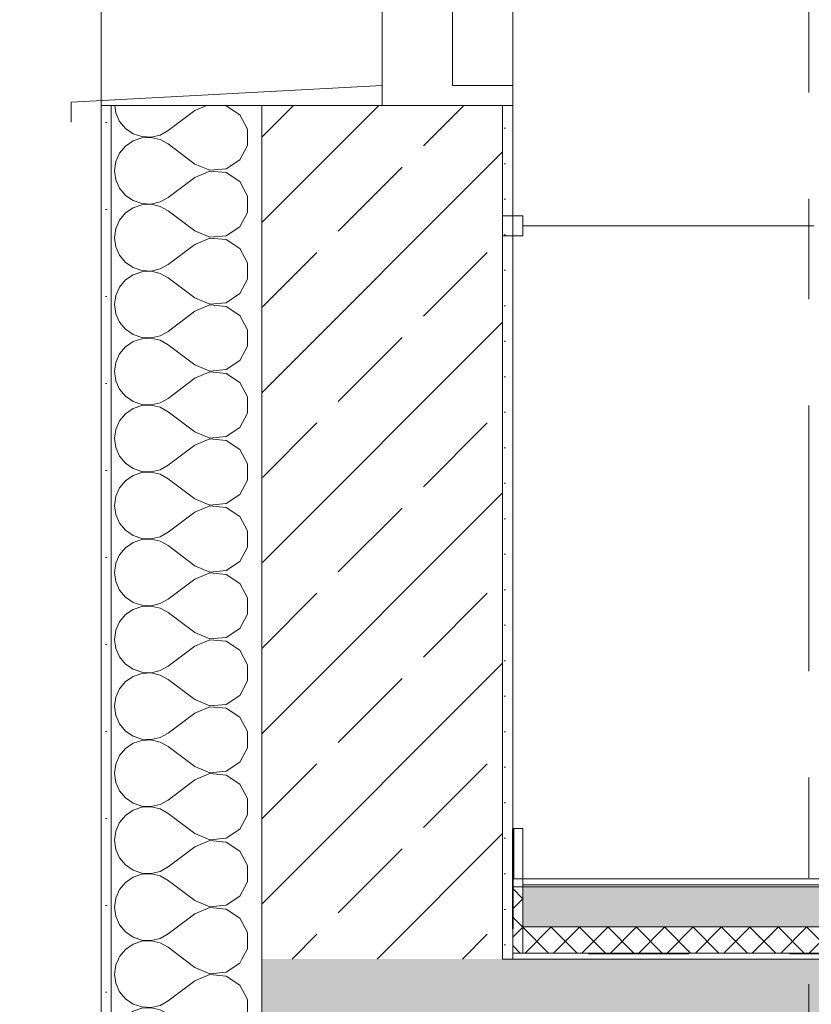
# Model space of a CAD drawing. Header units: metres. Extents: x -17.8 to 3.6, y -5.9 to 16.3.
# Tile 21 of 77: x -13.936 to -13.147, y 6.57 to 7.55. Entities that reach past the tile are written whole.
import ezdxf

# ---------------------------------------------------------------- set-up
doc = ezdxf.new("R2010")
doc.units = ezdxf.units.M
doc.header["$MEASUREMENT"] = 0
for name, pattern in [('Strichlinie doppelt', [0.546806, 0.264583, -0.105833, 0.070556, -0.105833]), ('Strichlinie eng', [0.115, 0.075, -0.04]), ('Wipeout_Contour', [1, 0, -1])]:
    doc.linetypes.add(name, pattern=pattern)
for name, color, linetype in [('152 - Bemaßung_ Beschriftung.Ausbau', 7, 'Continuous'), ('301 - Elemente.Linie', 7, 'Continuous'), ('451 - Universal.Achsen Raster', 7, 'Continuous'), ('603 - Struktur.Bodenplatte_ Decke Roh', 7, 'Continuous'), ('604 - Struktur.Wand Aussen', 7, 'Continuous'), ('605 - Struktur.Wand Innen', 7, 'Continuous'), ('650 - Abdeckung.Fußboden Aufbau', 7, 'Continuous')]:
    doc.layers.add(name, color=color, linetype=linetype)
doc.styles.add('ERSTELLTER_STIL_1', font='txt')
doc.dimstyles.new('ERSTELLTER_STIL__1', dxfattribs={"dimtxt": 0.1, "dimasz": 0.0532, "dimexe": 0.18, "dimexo": 0.0625, "dimgap": 0, "dimtad": 1, "dimzin": 0, "dimdsep": 46, "dimtxsty": 'ERSTELLTER_STIL_1', "dimblk": 'ARROWHEAD_2', "dimblk1": 'ARROWHEAD_2', "dimblk2": 'ARROWHEAD_2', "dimcen": 0.09, "dimse1": 1, "dimse2": 1, "dimclrd": 7, "dimclre": 7, "dimclrt": 7, "dimazin": 0, "dimtfac": 1, "dimtdec": 4, "dimtmove": 0, "dimatfit": 3, "dimfxl": 1, "dimtolj": 1, "dimtzin": 0, "dimarcsym": 0})
pattern_1 = [(45, (0, 0), (-0.014142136, 0.014142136), []), (135, (0, 0), (0.014142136, 0.014142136), [])]
pattern_2 = [(0, (0, 0), (0, 0.08660254), [0, -0.05]), (0, (0.025, 0.0433), (0, 0.08660254), [0, -0.05])]
pattern_3 = [(45, (0, 0), (-0.0848528, 0.0848528), []), (45, (-0.04243, 0.04243), (-0.0848528, 0.0848528), [0.09, -0.03])]

# ---------------------------------------------------------------- blocks, each defined once
blk = doc.blocks.new('*X6')
at = {"layer": '604 - Struktur.Wand Aussen', "color": 7, "linetype": 'Continuous', "lineweight": 5}
for p, q in [((-13.8404, 6.60911), (-13.84167, 6.6)), ((-13.8378, 6.615), (-13.8404, 6.60911)), ((-13.76167, 6.60667), (-13.77278, 6.615)), ((-13.73053, 6.60192), (-13.71701, 6.6109)), ((-13.71701, 6.6109), (-13.71481, 6.615)), ((-13.84167, 6.6), (-13.8404, 6.59089)), ((-13.76167, 6.60667), (-13.7467, 6.60038)), ((-13.7467, 6.59962), (-13.76167, 6.59333)), ((-13.7467, 6.60038), (-13.73053, 6.60192)), ((-13.73053, 6.59808), (-13.7467, 6.59962)), ((-13.8404, 6.59089), (-13.83669, 6.58248)), ((-13.76167, 6.59333), (-13.78833, 6.57333)), ((-13.71701, 6.5891), (-13.73053, 6.59808)), ((-13.70934, 6.57479), (-13.71701, 6.5891)), ((-13.83669, 6.58248), (-13.83082, 6.57539)), ((-13.83082, 6.57539), (-13.82324, 6.57019)), ((-13.82324, 6.57019), (-13.81453, 6.56725)), ((-13.79638, 6.56888), (-13.78833, 6.57333)), ((-13.70934, 6.55855), (-13.70934, 6.57479)), ((-13.82324, 6.56315), (-13.83082, 6.55794)), ((-13.81453, 6.56609), (-13.82324, 6.56315)), ((-13.81453, 6.56725), (-13.80534, 6.5668)), ((-13.80534, 6.56653), (-13.81453, 6.56609)), ((-13.80534, 6.5668), (-13.79638, 6.56888)), ((-13.79638, 6.56445), (-13.80534, 6.56653)), ((-13.78833, 6.56), (-13.79638, 6.56445)), ((-13.76167, 6.54), (-13.78833, 6.56)), ((-13.83669, 6.55086), (-13.8404, 6.54244)), ((-13.83082, 6.55794), (-13.83669, 6.55086)), ((-13.71701, 6.54424), (-13.70934, 6.55855)), ((-13.8404, 6.54244), (-13.84167, 6.53333)), ((-13.76167, 6.54), (-13.7467, 6.53371)), ((-13.73053, 6.53525), (-13.71701, 6.54424)), ((-13.84167, 6.53333), (-13.8404, 6.52422)), ((-13.7467, 6.53295), (-13.76167, 6.52667)), ((-13.7467, 6.53371), (-13.73053, 6.53525)), ((-13.73053, 6.53142), (-13.7467, 6.53295)), ((-13.71701, 6.52243), (-13.73053, 6.53142)), ((-13.8404, 6.52422), (-13.83669, 6.51581)), ((-13.76167, 6.52667), (-13.78833, 6.50667)), ((-13.70934, 6.50812), (-13.71701, 6.52243)), ((-13.83669, 6.51581), (-13.83082, 6.50873)), ((-13.83082, 6.50873), (-13.82324, 6.50352)), ((-13.82324, 6.50352), (-13.81453, 6.50058)), ((-13.81453, 6.50058), (-13.80534, 6.50013)), ((-13.80534, 6.50013), (-13.79638, 6.50222)), ((-13.79638, 6.50222), (-13.78833, 6.50667)), ((-13.70934, 6.49188), (-13.70934, 6.50812)), ((-13.83082, 6.49127), (-13.83669, 6.48419)), ((-13.82324, 6.49648), (-13.83082, 6.49127)), ((-13.81453, 6.49942), (-13.82324, 6.49648)), ((-13.80534, 6.49987), (-13.81453, 6.49942)), ((-13.79638, 6.49778), (-13.80534, 6.49987)), ((-13.78833, 6.49333), (-13.79638, 6.49778)), ((-13.76167, 6.47333), (-13.78833, 6.49333)), ((-13.71701, 6.47757), (-13.70934, 6.49188)), ((-13.83669, 6.48419), (-13.8404, 6.47578)), ((-13.8404, 6.47578), (-13.84167, 6.46667)), ((-13.76167, 6.47333), (-13.7467, 6.46705)), ((-13.73053, 6.46858), (-13.71701, 6.47757)), ((-13.84167, 6.46667), (-13.8404, 6.45756)), ((-13.7467, 6.46629), (-13.76167, 6.46)), ((-13.7467, 6.46705), (-13.73053, 6.46858)), ((-13.73053, 6.46475), (-13.7467, 6.46629)), ((-13.71701, 6.45576), (-13.73053, 6.46475)), ((-13.8404, 6.45756), (-13.83669, 6.44914)), ((-13.76167, 6.46), (-13.78833, 6.44)), ((-13.70934, 6.44145), (-13.71701, 6.45576)), ((-13.83669, 6.44914), (-13.83082, 6.44206)), ((-13.83082, 6.44206), (-13.82324, 6.43685)), ((-13.82324, 6.43685), (-13.81453, 6.43391)), ((-13.81453, 6.43275), (-13.82324, 6.42981)), ((-13.81453, 6.43391), (-13.80534, 6.43347)), ((-13.80534, 6.4332), (-13.81453, 6.43275)), ((-13.80534, 6.43347), (-13.79638, 6.43555)), ((-13.79638, 6.43112), (-13.80534, 6.4332)), ((-13.79638, 6.43555), (-13.78833, 6.44)), ((-13.70934, 6.42521), (-13.70934, 6.44145)), ((-13.83082, 6.42461), (-13.83669, 6.41752)), ((-13.82324, 6.42981), (-13.83082, 6.42461)), ((-13.78833, 6.42667), (-13.79638, 6.43112)), ((-13.76167, 6.40667), (-13.78833, 6.42667)), ((-13.71701, 6.4109), (-13.70934, 6.42521)), ((-13.83669, 6.41752), (-13.8404, 6.40911)), ((-13.8404, 6.40911), (-13.84167, 6.4)), ((-13.76167, 6.40667), (-13.7467, 6.40038)), ((-13.73053, 6.40192), (-13.71701, 6.4109)), ((-13.84167, 6.4), (-13.8404, 6.39089)), ((-13.76167, 6.39333), (-13.78833, 6.37333)), ((-13.7467, 6.39962), (-13.76167, 6.39333)), ((-13.7467, 6.40038), (-13.73053, 6.40192)), ((-13.73053, 6.39808), (-13.7467, 6.39962)), ((-13.71701, 6.3891), (-13.73053, 6.39808)), ((-13.8404, 6.39089), (-13.83669, 6.38248)), ((-13.70934, 6.37479), (-13.71701, 6.3891)), ((-13.83669, 6.38248), (-13.83082, 6.37539)), ((-13.83082, 6.37539), (-13.82324, 6.37019)), ((-13.79638, 6.36888), (-13.78833, 6.37333)), ((-13.70934, 6.35855), (-13.70934, 6.37479)), ((-13.82324, 6.37019), (-13.81453, 6.36725)), ((-13.81453, 6.36609), (-13.82324, 6.36315)), ((-13.81453, 6.36725), (-13.80534, 6.3668)), ((-13.80534, 6.36653), (-13.81453, 6.36609)), ((-13.80534, 6.3668), (-13.79638, 6.36888)), ((-13.79638, 6.36445), (-13.80534, 6.36653)), ((-13.78833, 6.36), (-13.79638, 6.36445)), ((-13.83082, 6.35794), (-13.83669, 6.35086)), ((-13.82324, 6.36315), (-13.83082, 6.35794)), ((-13.76167, 6.34), (-13.78833, 6.36)), ((-13.71701, 6.34424), (-13.70934, 6.35855)), ((-13.83669, 6.35086), (-13.8404, 6.34244)), ((-13.73053, 6.33525), (-13.71701, 6.34424)), ((-13.8404, 6.34244), (-13.84167, 6.33333)), ((-13.76167, 6.34), (-13.7467, 6.33371)), ((-13.7467, 6.33371), (-13.73053, 6.33525)), ((-13.84167, 6.33333), (-13.8404, 6.32422)), ((-13.8404, 6.32422), (-13.83669, 6.31581)), ((-13.76167, 6.32667), (-13.78833, 6.30667)), ((-13.7467, 6.33295), (-13.76167, 6.32667)), ((-13.73053, 6.33142), (-13.7467, 6.33295)), ((-13.71701, 6.32243), (-13.73053, 6.33142)), ((-13.83669, 6.31581), (-13.83082, 6.30873)), ((-13.70934, 6.30812), (-13.71701, 6.32243)), ((-13.83082, 6.30873), (-13.82324, 6.30352)), ((-13.79638, 6.30222), (-13.78833, 6.30667)), ((-13.70934, 6.29188), (-13.70934, 6.30812)), ((-13.82324, 6.29648), (-13.83082, 6.29127)), ((-13.82324, 6.30352), (-13.81453, 6.30058)), ((-13.81453, 6.29942), (-13.82324, 6.29648)), ((-13.81453, 6.30058), (-13.80534, 6.30013)), ((-13.80534, 6.29987), (-13.81453, 6.29942)), ((-13.80534, 6.30013), (-13.79638, 6.30222)), ((-13.79638, 6.29778), (-13.80534, 6.29987)), ((-13.78833, 6.29333), (-13.79638, 6.29778)), ((-13.83082, 6.29127), (-13.83669, 6.28419)), ((-13.76167, 6.27333), (-13.78833, 6.29333)), ((-13.71701, 6.27757), (-13.70934, 6.29188)), ((-13.8404, 6.27578), (-13.84167, 6.26667)), ((-13.83669, 6.28419), (-13.8404, 6.27578)), ((-13.73053, 6.26858), (-13.71701, 6.27757)), ((-13.84167, 6.26667), (-13.8404, 6.25756)), ((-13.76167, 6.27333), (-13.7467, 6.26705)), ((-13.7467, 6.26629), (-13.76167, 6.26)), ((-13.7467, 6.26705), (-13.73053, 6.26858)), ((-13.73053, 6.26475), (-13.7467, 6.26629)), ((-13.8404, 6.25756), (-13.83669, 6.24914)), ((-13.76167, 6.26), (-13.78833, 6.24)), ((-13.71701, 6.25576), (-13.73053, 6.26475)), ((-13.70934, 6.24145), (-13.71701, 6.25576)), ((-13.83669, 6.24914), (-13.83082, 6.24206)), ((-13.83082, 6.24206), (-13.82324, 6.23685)), ((-13.82324, 6.23685), (-13.81453, 6.23391)), ((-13.79638, 6.23555), (-13.78833, 6.24)), ((-13.70934, 6.22521), (-13.70934, 6.24145)), ((-13.82324, 6.22981), (-13.83082, 6.22461)), ((-13.81453, 6.23275), (-13.82324, 6.22981)), ((-13.81453, 6.23391), (-13.80534, 6.23347)), ((-13.80534, 6.2332), (-13.81453, 6.23275)), ((-13.80534, 6.23347), (-13.79638, 6.23555)), ((-13.79638, 6.23112), (-13.80534, 6.2332)), ((-13.78833, 6.22667), (-13.79638, 6.23112)), ((-13.76167, 6.20667), (-13.78833, 6.22667)), ((-13.83669, 6.21752), (-13.8404, 6.20911)), ((-13.83082, 6.22461), (-13.83669, 6.21752)), ((-13.71701, 6.2109), (-13.70934, 6.22521)), ((-13.8404, 6.20911), (-13.84167, 6.2)), ((-13.76167, 6.20667), (-13.7467, 6.20038)), ((-13.73053, 6.20192), (-13.71701, 6.2109)), ((-13.84167, 6.2), (-13.8404, 6.19089)), ((-13.7467, 6.19962), (-13.76167, 6.19333)), ((-13.7467, 6.20038), (-13.73053, 6.20192)), ((-13.73053, 6.19808), (-13.7467, 6.19962)), ((-13.71701, 6.1891), (-13.73053, 6.19808)), ((-13.8404, 6.19089), (-13.83669, 6.18248)), ((-13.76167, 6.19333), (-13.78833, 6.17333)), ((-13.70934, 6.17479), (-13.71701, 6.1891)), ((-13.83669, 6.18248), (-13.83082, 6.17539)), ((-13.83082, 6.17539), (-13.82324, 6.17019)), ((-13.82324, 6.17019), (-13.81453, 6.16725)), ((-13.81453, 6.16725), (-13.80534, 6.1668)), ((-13.80534, 6.1668), (-13.79638, 6.16888)), ((-13.79638, 6.16888), (-13.78833, 6.17333)), ((-13.70934, 6.15855), (-13.70934, 6.17479)), ((-13.83082, 6.15794), (-13.83669, 6.15086)), ((-13.82324, 6.16315), (-13.83082, 6.15794)), ((-13.81453, 6.16609), (-13.82324, 6.16315)), ((-13.80534, 6.16653), (-13.81453, 6.16609)), ((-13.79638, 6.16445), (-13.80534, 6.16653)), ((-13.78833, 6.16), (-13.79638, 6.16445)), ((-13.76167, 6.14), (-13.78833, 6.16)), ((-13.71701, 6.14424), (-13.70934, 6.15855)), ((-13.83669, 6.15086), (-13.8404, 6.14244)), ((-13.8404, 6.14244), (-13.84167, 6.13333)), ((-13.76167, 6.14), (-13.7467, 6.13371)), ((-13.73053, 6.13525), (-13.71701, 6.14424)), ((-13.84167, 6.13333), (-13.8404, 6.12422)), ((-13.7467, 6.13295), (-13.76167, 6.12667)), ((-13.7467, 6.13371), (-13.73053, 6.13525)), ((-13.73053, 6.13142), (-13.7467, 6.13295)), ((-13.71701, 6.12243), (-13.73053, 6.13142)), ((-13.8404, 6.12422), (-13.83669, 6.11581)), ((-13.76167, 6.12667), (-13.78833, 6.10667)), ((-13.70934, 6.10812), (-13.71701, 6.12243)), ((-13.83669, 6.11581), (-13.83082, 6.10873)), ((-13.83082, 6.10873), (-13.82324, 6.10352)), ((-13.82324, 6.10352), (-13.81453, 6.10058)), ((-13.81453, 6.09942), (-13.82324, 6.09648)), ((-13.81453, 6.10058), (-13.80534, 6.10013)), ((-13.80534, 6.09987), (-13.81453, 6.09942)), ((-13.80534, 6.10013), (-13.79638, 6.10222)), ((-13.79638, 6.09778), (-13.80534, 6.09987)), ((-13.79638, 6.10222), (-13.78833, 6.10667)), ((-13.70934, 6.09188), (-13.70934, 6.10812)), ((-13.83082, 6.09127), (-13.83669, 6.08419)), ((-13.82324, 6.09648), (-13.83082, 6.09127)), ((-13.78833, 6.09333), (-13.79638, 6.09778)), ((-13.76167, 6.07333), (-13.78833, 6.09333)), ((-13.71701, 6.07757), (-13.70934, 6.09188)), ((-13.83669, 6.08419), (-13.8404, 6.07578)), ((-13.8404, 6.07578), (-13.84167, 6.06667)), ((-13.76167, 6.07333), (-13.7467, 6.06705)), ((-13.73053, 6.06858), (-13.71701, 6.07757)), ((-13.84167, 6.06667), (-13.8404, 6.05756)), ((-13.76167, 6.06), (-13.78167, 6.045)), ((-13.7467, 6.06629), (-13.76167, 6.06)), ((-13.7467, 6.06705), (-13.73053, 6.06858)), ((-13.73053, 6.06475), (-13.7467, 6.06629)), ((-13.71701, 6.05576), (-13.73053, 6.06475)), ((-13.8404, 6.05756), (-13.83669, 6.04914)), ((-13.71124, 6.045), (-13.71701, 6.05576)), ((-13.83669, 6.04914), (-13.83326, 6.045))]:
    blk.add_line(p, q, dxfattribs=at)
blk = doc.blocks.new('*X9')
at = {"layer": '604 - Struktur.Wand Aussen', "color": 7, "linetype": 'Continuous', "lineweight": 5}
for p, q in [((-13.84143, 7.465), (-13.8404, 7.45756)), ((-13.74976, 7.465), (-13.76167, 7.46)), ((-13.73053, 7.46475), (-13.73315, 7.465)), ((-13.71701, 7.45576), (-13.73053, 7.46475)), ((-13.8404, 7.45756), (-13.83669, 7.44914)), ((-13.76167, 7.46), (-13.78833, 7.44)), ((-13.70934, 7.44145), (-13.71701, 7.45576)), ((-13.83669, 7.44914), (-13.83082, 7.44206)), ((-13.83082, 7.44206), (-13.82324, 7.43685)), ((-13.82324, 7.43685), (-13.81453, 7.43391)), ((-13.81453, 7.43275), (-13.82324, 7.42981)), ((-13.81453, 7.43391), (-13.80534, 7.43347)), ((-13.80534, 7.4332), (-13.81453, 7.43275)), ((-13.80534, 7.43347), (-13.79638, 7.43555)), ((-13.79638, 7.43112), (-13.80534, 7.4332)), ((-13.79638, 7.43555), (-13.78833, 7.44)), ((-13.70934, 7.42521), (-13.70934, 7.44145)), ((-13.83082, 7.42461), (-13.83669, 7.41752)), ((-13.82324, 7.42981), (-13.83082, 7.42461)), ((-13.78833, 7.42667), (-13.79638, 7.43112)), ((-13.76167, 7.40667), (-13.78833, 7.42667)), ((-13.71701, 7.4109), (-13.70934, 7.42521)), ((-13.83669, 7.41752), (-13.8404, 7.40911)), ((-13.8404, 7.40911), (-13.84167, 7.4)), ((-13.76167, 7.40667), (-13.7467, 7.40038)), ((-13.73053, 7.40192), (-13.71701, 7.4109)), ((-13.84167, 7.4), (-13.8404, 7.39089)), ((-13.76167, 7.39333), (-13.78833, 7.37333)), ((-13.7467, 7.39962), (-13.76167, 7.39333)), ((-13.7467, 7.40038), (-13.73053, 7.40192)), ((-13.73053, 7.39808), (-13.7467, 7.39962)), ((-13.71701, 7.3891), (-13.73053, 7.39808)), ((-13.8404, 7.39089), (-13.83669, 7.38248)), ((-13.70934, 7.37479), (-13.71701, 7.3891)), ((-13.83669, 7.38248), (-13.83082, 7.37539)), ((-13.83082, 7.37539), (-13.82324, 7.37019)), ((-13.79638, 7.36888), (-13.78833, 7.37333)), ((-13.70934, 7.35855), (-13.70934, 7.37479)), ((-13.82324, 7.37019), (-13.81453, 7.36725)), ((-13.81453, 7.36609), (-13.82324, 7.36315)), ((-13.81453, 7.36725), (-13.80534, 7.3668)), ((-13.80534, 7.36653), (-13.81453, 7.36609)), ((-13.80534, 7.3668), (-13.79638, 7.36888)), ((-13.79638, 7.36445), (-13.80534, 7.36653)), ((-13.78833, 7.36), (-13.79638, 7.36445)), ((-13.83082, 7.35794), (-13.83669, 7.35086)), ((-13.82324, 7.36315), (-13.83082, 7.35794)), ((-13.76167, 7.34), (-13.78833, 7.36)), ((-13.71701, 7.34424), (-13.70934, 7.35855)), ((-13.83669, 7.35086), (-13.8404, 7.34244)), ((-13.73053, 7.33525), (-13.71701, 7.34424)), ((-13.8404, 7.34244), (-13.84167, 7.33333)), ((-13.76167, 7.34), (-13.7467, 7.33371)), ((-13.7467, 7.33371), (-13.73053, 7.33525)), ((-13.84167, 7.33333), (-13.8404, 7.32422)), ((-13.8404, 7.32422), (-13.83669, 7.31581)), ((-13.76167, 7.32667), (-13.78833, 7.30667)), ((-13.7467, 7.33295), (-13.76167, 7.32667)), ((-13.73053, 7.33142), (-13.7467, 7.33295)), ((-13.71701, 7.32243), (-13.73053, 7.33142)), ((-13.83669, 7.31581), (-13.83082, 7.30873)), ((-13.70934, 7.30812), (-13.71701, 7.32243)), ((-13.83082, 7.30873), (-13.82324, 7.30352)), ((-13.79638, 7.30222), (-13.78833, 7.30667)), ((-13.70934, 7.29188), (-13.70934, 7.30812)), ((-13.82324, 7.29648), (-13.83082, 7.29127)), ((-13.82324, 7.30352), (-13.81453, 7.30058)), ((-13.81453, 7.29942), (-13.82324, 7.29648)), ((-13.81453, 7.30058), (-13.80534, 7.30013)), ((-13.80534, 7.29987), (-13.81453, 7.29942)), ((-13.80534, 7.30013), (-13.79638, 7.30222)), ((-13.79638, 7.29778), (-13.80534, 7.29987)), ((-13.78833, 7.29333), (-13.79638, 7.29778)), ((-13.83082, 7.29127), (-13.83669, 7.28419)), ((-13.76167, 7.27333), (-13.78833, 7.29333)), ((-13.71701, 7.27757), (-13.70934, 7.29188)), ((-13.8404, 7.27578), (-13.84167, 7.26667)), ((-13.83669, 7.28419), (-13.8404, 7.27578)), ((-13.73053, 7.26858), (-13.71701, 7.27757)), ((-13.84167, 7.26667), (-13.8404, 7.25756)), ((-13.76167, 7.27333), (-13.7467, 7.26705)), ((-13.7467, 7.26629), (-13.76167, 7.26)), ((-13.7467, 7.26705), (-13.73053, 7.26858)), ((-13.73053, 7.26475), (-13.7467, 7.26629)), ((-13.8404, 7.25756), (-13.83669, 7.24914)), ((-13.76167, 7.26), (-13.78833, 7.24)), ((-13.71701, 7.25576), (-13.73053, 7.26475)), ((-13.70934, 7.24145), (-13.71701, 7.25576)), ((-13.83669, 7.24914), (-13.83082, 7.24206)), ((-13.83082, 7.24206), (-13.82324, 7.23685)), ((-13.82324, 7.23685), (-13.81453, 7.23391)), ((-13.79638, 7.23555), (-13.78833, 7.24)), ((-13.70934, 7.22521), (-13.70934, 7.24145)), ((-13.82324, 7.22981), (-13.83082, 7.22461)), ((-13.81453, 7.23275), (-13.82324, 7.22981)), ((-13.81453, 7.23391), (-13.80534, 7.23347)), ((-13.80534, 7.2332), (-13.81453, 7.23275)), ((-13.80534, 7.23347), (-13.79638, 7.23555)), ((-13.79638, 7.23112), (-13.80534, 7.2332)), ((-13.78833, 7.22667), (-13.79638, 7.23112)), ((-13.76167, 7.20667), (-13.78833, 7.22667)), ((-13.83669, 7.21752), (-13.8404, 7.20911)), ((-13.83082, 7.22461), (-13.83669, 7.21752)), ((-13.71701, 7.2109), (-13.70934, 7.22521)), ((-13.8404, 7.20911), (-13.84167, 7.2)), ((-13.76167, 7.20667), (-13.7467, 7.20038)), ((-13.73053, 7.20192), (-13.71701, 7.2109)), ((-13.84167, 7.2), (-13.8404, 7.19089)), ((-13.7467, 7.19962), (-13.76167, 7.19333)), ((-13.7467, 7.20038), (-13.73053, 7.20192)), ((-13.73053, 7.19808), (-13.7467, 7.19962)), ((-13.71701, 7.1891), (-13.73053, 7.19808)), ((-13.8404, 7.19089), (-13.83669, 7.18248)), ((-13.76167, 7.19333), (-13.78833, 7.17333)), ((-13.70934, 7.17479), (-13.71701, 7.1891)), ((-13.83669, 7.18248), (-13.83082, 7.17539)), ((-13.83082, 7.17539), (-13.82324, 7.17019)), ((-13.82324, 7.17019), (-13.81453, 7.16725)), ((-13.81453, 7.16725), (-13.80534, 7.1668)), ((-13.80534, 7.1668), (-13.79638, 7.16888)), ((-13.79638, 7.16888), (-13.78833, 7.17333)), ((-13.70934, 7.15855), (-13.70934, 7.17479)), ((-13.83082, 7.15794), (-13.83669, 7.15086)), ((-13.82324, 7.16315), (-13.83082, 7.15794)), ((-13.81453, 7.16609), (-13.82324, 7.16315)), ((-13.80534, 7.16653), (-13.81453, 7.16609)), ((-13.79638, 7.16445), (-13.80534, 7.16653)), ((-13.78833, 7.16), (-13.79638, 7.16445)), ((-13.76167, 7.14), (-13.78833, 7.16)), ((-13.71701, 7.14424), (-13.70934, 7.15855)), ((-13.83669, 7.15086), (-13.8404, 7.14244)), ((-13.8404, 7.14244), (-13.84167, 7.13333)), ((-13.76167, 7.14), (-13.7467, 7.13371)), ((-13.73053, 7.13525), (-13.71701, 7.14424)), ((-13.84167, 7.13333), (-13.8404, 7.12422)), ((-13.7467, 7.13295), (-13.76167, 7.12667)), ((-13.7467, 7.13371), (-13.73053, 7.13525)), ((-13.73053, 7.13142), (-13.7467, 7.13295)), ((-13.71701, 7.12243), (-13.73053, 7.13142)), ((-13.8404, 7.12422), (-13.83669, 7.11581)), ((-13.76167, 7.12667), (-13.78833, 7.10667)), ((-13.70934, 7.10812), (-13.71701, 7.12243)), ((-13.83669, 7.11581), (-13.83082, 7.10873)), ((-13.83082, 7.10873), (-13.82324, 7.10352)), ((-13.82324, 7.10352), (-13.81453, 7.10058)), ((-13.81453, 7.09942), (-13.82324, 7.09648)), ((-13.81453, 7.10058), (-13.80534, 7.10013)), ((-13.80534, 7.09987), (-13.81453, 7.09942)), ((-13.80534, 7.10013), (-13.79638, 7.10222)), ((-13.79638, 7.09778), (-13.80534, 7.09987)), ((-13.79638, 7.10222), (-13.78833, 7.10667)), ((-13.70934, 7.09188), (-13.70934, 7.10812)), ((-13.83082, 7.09127), (-13.83669, 7.08419)), ((-13.82324, 7.09648), (-13.83082, 7.09127)), ((-13.78833, 7.09333), (-13.79638, 7.09778)), ((-13.76167, 7.07333), (-13.78833, 7.09333)), ((-13.71701, 7.07757), (-13.70934, 7.09188)), ((-13.83669, 7.08419), (-13.8404, 7.07578)), ((-13.8404, 7.07578), (-13.84167, 7.06667)), ((-13.76167, 7.07333), (-13.7467, 7.06705)), ((-13.73053, 7.06858), (-13.71701, 7.07757)), ((-13.84167, 7.06667), (-13.8404, 7.05756)), ((-13.76167, 7.06), (-13.78833, 7.04)), ((-13.7467, 7.06629), (-13.76167, 7.06)), ((-13.7467, 7.06705), (-13.73053, 7.06858)), ((-13.73053, 7.06475), (-13.7467, 7.06629)), ((-13.71701, 7.05576), (-13.73053, 7.06475)), ((-13.8404, 7.05756), (-13.83669, 7.04914)), ((-13.70934, 7.04145), (-13.71701, 7.05576)), ((-13.83669, 7.04914), (-13.83082, 7.04206)), ((-13.83082, 7.04206), (-13.82324, 7.03685)), ((-13.79638, 7.03555), (-13.78833, 7.04)), ((-13.70934, 7.02521), (-13.70934, 7.04145)), ((-13.82324, 7.03685), (-13.81453, 7.03391)), ((-13.81453, 7.03275), (-13.82324, 7.02981)), ((-13.81453, 7.03391), (-13.80534, 7.03347)), ((-13.80534, 7.0332), (-13.81453, 7.03275)), ((-13.80534, 7.03347), (-13.79638, 7.03555)), ((-13.79638, 7.03112), (-13.80534, 7.0332)), ((-13.78833, 7.02667), (-13.79638, 7.03112)), ((-13.83082, 7.02461), (-13.83669, 7.01752)), ((-13.82324, 7.02981), (-13.83082, 7.02461)), ((-13.76167, 7.00667), (-13.78833, 7.02667)), ((-13.71701, 7.0109), (-13.70934, 7.02521)), ((-13.83669, 7.01752), (-13.8404, 7.00911)), ((-13.73053, 7.00192), (-13.71701, 7.0109)), ((-13.8404, 7.00911), (-13.84167, 7)), ((-13.76167, 7.00667), (-13.7467, 7.00038)), ((-13.7467, 7.00038), (-13.73053, 7.00192)), ((-13.84167, 7), (-13.8404, 6.99089)), ((-13.8404, 6.99089), (-13.83669, 6.98248)), ((-13.76167, 6.99333), (-13.78833, 6.97333)), ((-13.7467, 6.99962), (-13.76167, 6.99333)), ((-13.73053, 6.99808), (-13.7467, 6.99962)), ((-13.71701, 6.9891), (-13.73053, 6.99808)), ((-13.83669, 6.98248), (-13.83082, 6.97539)), ((-13.70934, 6.97479), (-13.71701, 6.9891)), ((-13.83082, 6.97539), (-13.82324, 6.97019)), ((-13.79638, 6.96888), (-13.78833, 6.97333)), ((-13.70934, 6.95855), (-13.70934, 6.97479)), ((-13.82324, 6.96315), (-13.83082, 6.95794)), ((-13.82324, 6.97019), (-13.81453, 6.96725)), ((-13.81453, 6.96609), (-13.82324, 6.96315)), ((-13.81453, 6.96725), (-13.80534, 6.9668)), ((-13.80534, 6.96653), (-13.81453, 6.96609)), ((-13.80534, 6.9668), (-13.79638, 6.96888)), ((-13.79638, 6.96445), (-13.80534, 6.96653)), ((-13.78833, 6.96), (-13.79638, 6.96445)), ((-13.83082, 6.95794), (-13.83669, 6.95086)), ((-13.76167, 6.94), (-13.78833, 6.96)), ((-13.71701, 6.94424), (-13.70934, 6.95855)), ((-13.8404, 6.94244), (-13.84167, 6.93333)), ((-13.83669, 6.95086), (-13.8404, 6.94244)), ((-13.73053, 6.93525), (-13.71701, 6.94424)), ((-13.84167, 6.93333), (-13.8404, 6.92422)), ((-13.76167, 6.94), (-13.7467, 6.93371)), ((-13.7467, 6.93295), (-13.76167, 6.92667)), ((-13.7467, 6.93371), (-13.73053, 6.93525)), ((-13.73053, 6.93142), (-13.7467, 6.93295)), ((-13.8404, 6.92422), (-13.83669, 6.91581)), ((-13.76167, 6.92667), (-13.78833, 6.90667)), ((-13.71701, 6.92243), (-13.73053, 6.93142)), ((-13.70934, 6.90812), (-13.71701, 6.92243)), ((-13.83669, 6.91581), (-13.83082, 6.90873)), ((-13.83082, 6.90873), (-13.82324, 6.90352)), ((-13.82324, 6.90352), (-13.81453, 6.90058)), ((-13.79638, 6.90222), (-13.78833, 6.90667)), ((-13.70934, 6.89188), (-13.70934, 6.90812)), ((-13.82324, 6.89648), (-13.83082, 6.89127)), ((-13.81453, 6.89942), (-13.82324, 6.89648)), ((-13.81453, 6.90058), (-13.80534, 6.90013)), ((-13.80534, 6.89987), (-13.81453, 6.89942)), ((-13.80534, 6.90013), (-13.79638, 6.90222)), ((-13.79638, 6.89778), (-13.80534, 6.89987)), ((-13.78833, 6.89333), (-13.79638, 6.89778)), ((-13.76167, 6.87333), (-13.78833, 6.89333)), ((-13.83669, 6.88419), (-13.8404, 6.87578)), ((-13.83082, 6.89127), (-13.83669, 6.88419)), ((-13.71701, 6.87757), (-13.70934, 6.89188)), ((-13.8404, 6.87578), (-13.84167, 6.86667)), ((-13.76167, 6.87333), (-13.7467, 6.86705)), ((-13.73053, 6.86858), (-13.71701, 6.87757)), ((-13.84167, 6.86667), (-13.8404, 6.85756)), ((-13.7467, 6.86629), (-13.76167, 6.86)), ((-13.7467, 6.86705), (-13.73053, 6.86858)), ((-13.73053, 6.86475), (-13.7467, 6.86629)), ((-13.71701, 6.85576), (-13.73053, 6.86475)), ((-13.8404, 6.85756), (-13.83669, 6.84914)), ((-13.76167, 6.86), (-13.78833, 6.84)), ((-13.70934, 6.84145), (-13.71701, 6.85576)), ((-13.83669, 6.84914), (-13.83082, 6.84206)), ((-13.83082, 6.84206), (-13.82324, 6.83685)), ((-13.82324, 6.83685), (-13.81453, 6.83391)), ((-13.81453, 6.83391), (-13.80534, 6.83347)), ((-13.80534, 6.83347), (-13.79638, 6.83555)), ((-13.79638, 6.83555), (-13.78833, 6.84)), ((-13.70934, 6.82521), (-13.70934, 6.84145)), ((-13.83082, 6.82461), (-13.83669, 6.81752)), ((-13.82324, 6.82981), (-13.83082, 6.82461)), ((-13.81453, 6.83275), (-13.82324, 6.82981)), ((-13.80534, 6.8332), (-13.81453, 6.83275)), ((-13.79638, 6.83112), (-13.80534, 6.8332)), ((-13.78833, 6.82667), (-13.79638, 6.83112)), ((-13.76167, 6.80667), (-13.78833, 6.82667)), ((-13.71701, 6.8109), (-13.70934, 6.82521)), ((-13.83669, 6.81752), (-13.8404, 6.80911)), ((-13.8404, 6.80911), (-13.84167, 6.8)), ((-13.76167, 6.80667), (-13.7467, 6.80038)), ((-13.73053, 6.80192), (-13.71701, 6.8109)), ((-13.84167, 6.8), (-13.8404, 6.79089)), ((-13.7467, 6.79962), (-13.76167, 6.79333)), ((-13.7467, 6.80038), (-13.73053, 6.80192)), ((-13.73053, 6.79808), (-13.7467, 6.79962)), ((-13.71701, 6.7891), (-13.73053, 6.79808)), ((-13.8404, 6.79089), (-13.83669, 6.78248)), ((-13.76167, 6.79333), (-13.78833, 6.77333)), ((-13.70934, 6.77479), (-13.71701, 6.7891)), ((-13.83669, 6.78248), (-13.83082, 6.77539)), ((-13.83082, 6.77539), (-13.82324, 6.77019)), ((-13.82324, 6.77019), (-13.81453, 6.76725)), ((-13.81453, 6.76609), (-13.82324, 6.76315)), ((-13.81453, 6.76725), (-13.80534, 6.7668)), ((-13.80534, 6.76653), (-13.81453, 6.76609)), ((-13.80534, 6.7668), (-13.79638, 6.76888)), ((-13.79638, 6.76445), (-13.80534, 6.76653)), ((-13.79638, 6.76888), (-13.78833, 6.77333)), ((-13.70934, 6.75855), (-13.70934, 6.77479)), ((-13.83082, 6.75794), (-13.83669, 6.75086)), ((-13.82324, 6.76315), (-13.83082, 6.75794)), ((-13.78833, 6.76), (-13.79638, 6.76445)), ((-13.76167, 6.74), (-13.78833, 6.76)), ((-13.71701, 6.74424), (-13.70934, 6.75855)), ((-13.83669, 6.75086), (-13.8404, 6.74244)), ((-13.8404, 6.74244), (-13.84167, 6.73333)), ((-13.76167, 6.74), (-13.7467, 6.73371)), ((-13.73053, 6.73525), (-13.71701, 6.74424)), ((-13.84167, 6.73333), (-13.8404, 6.72422)), ((-13.76167, 6.72667), (-13.78833, 6.70667)), ((-13.7467, 6.73295), (-13.76167, 6.72667)), ((-13.7467, 6.73371), (-13.73053, 6.73525)), ((-13.73053, 6.73142), (-13.7467, 6.73295)), ((-13.71701, 6.72243), (-13.73053, 6.73142)), ((-13.8404, 6.72422), (-13.83669, 6.71581)), ((-13.70934, 6.70812), (-13.71701, 6.72243)), ((-13.83669, 6.71581), (-13.83082, 6.70873)), ((-13.83082, 6.70873), (-13.82324, 6.70352)), ((-13.79638, 6.70222), (-13.78833, 6.70667)), ((-13.70934, 6.69188), (-13.70934, 6.70812)), ((-13.82324, 6.70352), (-13.81453, 6.70058)), ((-13.81453, 6.69942), (-13.82324, 6.69648)), ((-13.81453, 6.70058), (-13.80534, 6.70013)), ((-13.80534, 6.69987), (-13.81453, 6.69942)), ((-13.80534, 6.70013), (-13.79638, 6.70222)), ((-13.79638, 6.69778), (-13.80534, 6.69987)), ((-13.78833, 6.69333), (-13.79638, 6.69778)), ((-13.83082, 6.69127), (-13.83669, 6.68419)), ((-13.82324, 6.69648), (-13.83082, 6.69127)), ((-13.76167, 6.67333), (-13.78833, 6.69333)), ((-13.71701, 6.67757), (-13.70934, 6.69188)), ((-13.83669, 6.68419), (-13.8404, 6.67578)), ((-13.73053, 6.66858), (-13.71701, 6.67757)), ((-13.8404, 6.67578), (-13.84167, 6.66667)), ((-13.76167, 6.67333), (-13.7467, 6.66705)), ((-13.7467, 6.66705), (-13.73053, 6.66858)), ((-13.84167, 6.66667), (-13.8404, 6.65756)), ((-13.8404, 6.65756), (-13.83669, 6.64914)), ((-13.76167, 6.66), (-13.78833, 6.64)), ((-13.7467, 6.66629), (-13.76167, 6.66)), ((-13.73053, 6.66475), (-13.7467, 6.66629)), ((-13.71701, 6.65576), (-13.73053, 6.66475)), ((-13.83669, 6.64914), (-13.83082, 6.64206)), ((-13.70934, 6.64145), (-13.71701, 6.65576)), ((-13.83082, 6.64206), (-13.82324, 6.63685)), ((-13.79638, 6.63555), (-13.78833, 6.64)), ((-13.70934, 6.62521), (-13.70934, 6.64145)), ((-13.82324, 6.62981), (-13.83082, 6.62461)), ((-13.82324, 6.63685), (-13.81453, 6.63391)), ((-13.81453, 6.63275), (-13.82324, 6.62981)), ((-13.81453, 6.63391), (-13.80534, 6.63347)), ((-13.80534, 6.6332), (-13.81453, 6.63275)), ((-13.80534, 6.63347), (-13.79638, 6.63555)), ((-13.79638, 6.63112), (-13.80534, 6.6332)), ((-13.78833, 6.62667), (-13.79638, 6.63112)), ((-13.83082, 6.62461), (-13.83669, 6.61752)), ((-13.77278, 6.615), (-13.78833, 6.62667)), ((-13.71481, 6.615), (-13.70934, 6.62521)), ((-13.83669, 6.61752), (-13.8378, 6.615))]:
    blk.add_line(p, q, dxfattribs=at)
blk = doc.blocks.new('*D92')
at = {"layer": '152 - Bemaßung_ Beschriftung.Ausbau', "color": 7, "linetype": 'Continuous', "lineweight": 5}
for p, q in [((-14.855, 0), (-14.855, 13.31987)), ((-14.89, 0.02021), (-14.82, -0.02021)), ((-14.8025, 0), (-14.9075, 0)), ((-14.855, -1.75), (-14.855, 0)), ((-14.89, -1.72979), (-14.82, -1.77021)), ((-14.8025, -1.75), (-14.9075, -1.75))]:
    blk.add_line(p, q, dxfattribs=at)
at = {"color": 254, "linetype": 'Wipeout_Contour', "lineweight": 0, "ltscale": 59.837338}
blk.add_wipeout([(-14.85625, -1.02678), (-14.85625, -0.72322), (-14.99375, -0.72322), (-14.99375, -1.02678)], dxfattribs=at).dxf.layer = '152 - Bemaßung_ Beschriftung.Ausbau'
at = {"layer": '152 - Bemaßung_ Beschriftung.Ausbau', "color": 7, "lineweight": 5, "insert": (-14.875, -1.00803), "char_height": 0.1, "attachment_point": 7, "rotation": 90, "style": 'ERSTELLTER_STIL_1'}
blk.add_mtext('\\A1;{\\pql;\\fArial|b0|i0|c0|p38;1,75}', dxfattribs=at)
blk = doc.blocks.new('ARROWHEAD_2')
at = {"color": 0, "linetype": 'Continuous', "lineweight": 0}
for p, q in [((-0.378, -0.655), (0.378, 0.655)), ((0, 0), (-1, 0))]:
    blk.add_line(p, q, dxfattribs=at)
blk = doc.blocks.new('*D93')
at = {"layer": '152 - Bemaßung_ Beschriftung.Ausbau', "color": 7, "linetype": 'Continuous', "lineweight": 5}
for p, q in [((-14.855, 13.31987), (-14.855, 13.3541)), ((-14.82, 13.29967), (-14.89, 13.34008)), ((-14.8025, 13.31987), (-14.9075, 13.31987)), ((-14.855, 0), (-14.855, 13.31987)), ((-14.89, 0.02021), (-14.82, -0.02021))]:
    blk.add_line(p, q, dxfattribs=at)
at = {"color": 254, "linetype": 'Wipeout_Contour', "lineweight": 0, "ltscale": 65.424627}
blk.add_wipeout([(-14.85625, 6.42013), (-14.85625, 6.89974), (-14.99375, 6.89974), (-14.99375, 6.42013)], dxfattribs=at).dxf.layer = '152 - Bemaßung_ Beschriftung.Ausbau'
at = {"layer": '152 - Bemaßung_ Beschriftung.Ausbau', "color": 7, "lineweight": 5, "insert": (-14.8556, 6.43888), "char_height": 0.1, "attachment_point": 7, "rotation": 90, "style": 'ERSTELLTER_STIL_1'}
blk.add_mtext('\\A1;{\\pql;\\fArial|b0|i0|c0|p38;13,31\\fArial|b0|i0|c0|p38;\\A1{\\H.66x;\\S99^  ;}}', dxfattribs=at)
blk = doc.blocks.new('*D101')
at = {"layer": '152 - Bemaßung_ Beschriftung.Ausbau', "color": 7, "linetype": 'Continuous', "lineweight": 5}
for p, q in [((-14.39, 6.71521), (-14.32, 6.67479)), ((-14.3025, 6.695), (-14.4075, 6.695)), ((-14.355, 6.145), (-14.355, 6.695)), ((-14.39, 6.16521), (-14.32, 6.12479)), ((-14.3025, 6.145), (-14.4075, 6.145))]:
    blk.add_line(p, q, dxfattribs=at)
at = {"color": 254, "linetype": 'Wipeout_Contour', "lineweight": 0, "ltscale": 63.196964}
blk.add_wipeout([(-14.35625, 6.32536), (-14.35625, 6.51464), (-14.49375, 6.51464), (-14.49375, 6.32536)], dxfattribs=at).dxf.layer = '152 - Bemaßung_ Beschriftung.Ausbau'
at = {"layer": '152 - Bemaßung_ Beschriftung.Ausbau', "color": 7, "lineweight": 5, "insert": (-14.375, 6.34411), "char_height": 0.1, "attachment_point": 7, "rotation": 90, "style": 'ERSTELLTER_STIL_1'}
blk.add_mtext('\\A1;{\\pql;\\fArial|b0|i0|c0|p38;55}', dxfattribs=at)
blk = doc.blocks.new('*D102')
at = {"layer": '152 - Bemaßung_ Beschriftung.Ausbau', "color": 7, "linetype": 'Continuous', "lineweight": 5}
for p, q in [((-14.39, 7.48521), (-14.32, 7.44479)), ((-14.3025, 7.465), (-14.4075, 7.465)), ((-14.355, 6.695), (-14.355, 7.465)), ((-14.39, 6.71521), (-14.32, 6.67479)), ((-14.3025, 6.695), (-14.4075, 6.695))]:
    blk.add_line(p, q, dxfattribs=at)
at = {"color": 254, "linetype": 'Wipeout_Contour', "lineweight": 0, "ltscale": 64.315447}
blk.add_wipeout([(-14.35625, 6.98536), (-14.35625, 7.17464), (-14.49375, 7.17464), (-14.49375, 6.98536)], dxfattribs=at).dxf.layer = '152 - Bemaßung_ Beschriftung.Ausbau'
at = {"layer": '152 - Bemaßung_ Beschriftung.Ausbau', "color": 7, "lineweight": 5, "insert": (-14.375, 7.00411), "char_height": 0.1, "attachment_point": 7, "rotation": 90, "style": 'ERSTELLTER_STIL_1'}
blk.add_mtext('\\A1;{\\pql;\\fArial|b0|i0|c0|p38;77}', dxfattribs=at)
blk = doc.blocks.new('*D103')
at = {"layer": '152 - Bemaßung_ Beschriftung.Ausbau', "color": 7, "linetype": 'Continuous', "lineweight": 5}
for p, q in [((-14.39, 9.49521), (-14.32, 9.45479)), ((-14.3025, 9.475), (-14.4075, 9.475)), ((-14.355, 7.465), (-14.355, 9.475)), ((-14.39, 7.48521), (-14.32, 7.44479)), ((-14.3025, 7.465), (-14.4075, 7.465))]:
    blk.add_line(p, q, dxfattribs=at)
at = {"color": 254, "linetype": 'Wipeout_Contour', "lineweight": 0, "ltscale": 66.955039}
blk.add_wipeout([(-14.35625, 8.31822), (-14.35625, 8.62178), (-14.49375, 8.62178), (-14.49375, 8.31822)], dxfattribs=at).dxf.layer = '152 - Bemaßung_ Beschriftung.Ausbau'
at = {"layer": '152 - Bemaßung_ Beschriftung.Ausbau', "color": 7, "lineweight": 5, "insert": (-14.375, 8.33697), "char_height": 0.1, "attachment_point": 7, "rotation": 90, "style": 'ERSTELLTER_STIL_1'}
blk.add_mtext('\\A1;{\\pql;\\fArial|b0|i0|c0|p38;2,01}', dxfattribs=at)

msp = doc.modelspace()

# ---------------------------------------------------------------- hatches: boundary and pattern name
at = {"layer": '603 - Struktur.Bodenplatte_ Decke Roh', "linetype": 'Continuous', "lineweight": 5}
h = msp.add_hatch(dxfattribs=at)
h.set_pattern_fill('Beton__Stahlbeton_0001', style=0, pattern_type=2)
h.set_pattern_definition(pattern_3)
h.paths.add_polyline_path([(-0.005, 6.365), (-0.005, 6.615), (-13.695, 6.615), (-13.695, 6.365), (-13.455, 6.365), (-13.30998, 6.365), (-12.98998, 6.365), (-8.50998, 6.365), (-8.08998, 6.365), (-6.00998, 6.365), (-5.78998, 6.365), (-5.40998, 6.365), (-5.18998, 6.365), (-0.70998, 6.365), (-0.38998, 6.365), (-0.245, 6.365)])
at = {"layer": '604 - Struktur.Wand Aussen', "linetype": 'Continuous', "lineweight": 5}
h = msp.add_hatch(dxfattribs=at)
h.set_pattern_fill('Verputz_0001', style=0, pattern_type=2)
h.set_pattern_definition(pattern_2)
h.paths.add_polyline_path([(-13.845, 7.465), (-13.855, 7.465), (-13.855, 6.615), (-13.845, 6.615)])
h = msp.add_hatch(dxfattribs=at)
h.set_pattern_fill('Beton__Stahlbeton_0001', style=0, pattern_type=2)
h.set_pattern_definition(pattern_3)
h.paths.add_polyline_path([(-13.695, 6.615), (-13.455, 6.615), (-13.455, 7.465), (-13.505, 7.465), (-13.575, 7.465), (-13.695, 7.465)])
h = msp.add_hatch(dxfattribs=at)
h.set_pattern_fill('Gips_0001', style=0, pattern_type=2)
h.set_pattern_definition([(45, (0, 0), (-0.01767767, 0.01767767), [0, -0.025])])
h.paths.add_polyline_path([(-13.455, 6.615), (-13.445, 6.615), (-13.445, 7.465), (-13.455, 7.465)])
h = msp.add_hatch(dxfattribs=at)
h.set_pattern_fill('Verputz_0001', style=0, pattern_type=2)
h.set_pattern_definition(pattern_2)
h.paths.add_polyline_path([(-13.845, 6.615), (-13.855, 6.615), (-13.855, 6.045), (-13.845, 6.045)])
at = {"layer": '650 - Abdeckung.Fußboden Aufbau', "linetype": 'Continuous', "lineweight": 5}
h = msp.add_hatch(dxfattribs=at)
h.set_pattern_fill('Dämmung__hart_2_0001', color=1, style=0, pattern_type=2)
h.set_pattern_definition(pattern_1)
h.paths.add_polyline_path([(-13.435, 6.621), (-13.445, 6.621), (-13.445, 6.687), (-13.435, 6.687)])
h = msp.add_hatch(dxfattribs=at)
h.set_pattern_fill('Beton__unbewehrt_0001', color=1, style=0, pattern_type=2)
h.set_pattern_definition([(45, (0, 0), (-0.03535534, 0.03535534), [0.0375, -0.0125]), (45, (1e-17, 0.035355), (-0.03535534, 0.03535534), [0.0375, -0.0125])])
h.paths.add_polyline_path([(-8.25, 6.687), (-8.25, 6.647), (-13.435, 6.647), (-13.435, 6.687)])
h = msp.add_hatch(dxfattribs=at)
h.set_pattern_fill('Dämmung__hart_2_0001', color=1, style=0, pattern_type=2)
h.set_pattern_definition(pattern_1)
h.paths.add_polyline_path([(-8.25, 6.647), (-8.25, 6.621), (-13.435, 6.621), (-13.435, 6.647)])

# ---------------------------------------------------------------- linework, layer by layer
at = {"layer": '301 - Elemente.Linie', "color": 92, "linetype": 'Strichlinie eng', "lineweight": 35, "true_color": 0x00be00, "flags": 128}
msp.add_lwpolyline([(-13.44493, 6.745), (-13.445, 6.62061), (-8.24002, 6.62015), (-8.23995, 6.745)], dxfattribs=at)
at = {"layer": '301 - Elemente.Linie', "color": 1, "linetype": 'Continuous', "lineweight": 13, "flags": 128}
msp.add_lwpolyline([(-13.435, 6.695), (-13.44387, 6.695), (-13.44387, 6.745), (-13.435, 6.745)], close=True, dxfattribs=at)
at = {"layer": '451 - Universal.Achsen Raster', "color": 160, "linetype": 'Strichlinie doppelt', "lineweight": 9, "true_color": 0x3232ff}
msp.add_line((-13.14998, 15.81), (-13.14998, -5.5), dxfattribs=at)
at = {"layer": '603 - Struktur.Bodenplatte_ Decke Roh', "color": 1, "linetype": 'Continuous', "lineweight": 13}
msp.add_line((-8.24, 6.621), (-13.435, 6.621), dxfattribs=at)
at = {"layer": '603 - Struktur.Bodenplatte_ Decke Roh', "color": 7, "linetype": 'Continuous', "lineweight": 13, "flags": 128}
msp.add_lwpolyline([(-0.245, 6.615), (-0.255, 6.615), (-5.795, 6.615), (-5.925, 6.615), (-8.105, 6.615), (-8.24, 6.615), (-13.445, 6.615), (-13.455, 6.615)], dxfattribs=at)
at = {"layer": '604 - Struktur.Wand Aussen', "color": 7, "linetype": 'Continuous', "lineweight": 13}
for p, q in [((-13.445, 9.3955), (-13.445, 7.485)), ((-13.855, 7.465), (-13.855, 9.375)), ((-13.575, 7.585), (-13.575, 7.465)), ((-13.695, 7.465), (-13.695, 6.615)), ((-13.455, 7.465), (-13.455, 6.615))]:
    msp.add_line(p, q, dxfattribs=at)
at = {"layer": '604 - Struktur.Wand Aussen', "color": 7, "linetype": 'Continuous', "lineweight": 9}
for p, q in [((-13.575, 7.485), (-13.885, 7.46839)), ((-13.445, 7.485), (-13.505, 7.485)), ((-13.445, 7.485), (-13.445, 7.465)), ((-13.885, 7.46839), (-13.885, 7.44839)), ((-13.445, 7.465), (-13.455, 7.465))]:
    msp.add_line(p, q, dxfattribs=at)
at = {"layer": '604 - Struktur.Wand Aussen', "color": 7, "linetype": 'Continuous', "lineweight": 5}
for p, q in [((-13.855, 7.465), (-13.855, 6.615)), ((-13.845, 7.465), (-13.845, 6.615)), ((-13.445, 7.465), (-13.445, 6.615)), ((-13.855, 6.615), (-13.855, 6.045)), ((-13.845, 6.615), (-13.845, 6.045))]:
    msp.add_line(p, q, dxfattribs=at)
at = {"layer": '604 - Struktur.Wand Aussen', "color": 7, "linetype": 'Continuous', "lineweight": 13, "flags": 128}
for points in [[(-13.505, 7.585), (-13.505, 7.565), (-13.505, 7.485)], [(-13.455, 7.465), (-13.505, 7.465), (-13.575, 7.465), (-13.695, 7.465)], [(-13.695, 6.615), (-13.695, 6.365), (-13.695, 6.045)]]:
    msp.add_lwpolyline(points, dxfattribs=at)
at = {"layer": '604 - Struktur.Wand Aussen', "color": 7, "linetype": 'Continuous', "lineweight": 5, "flags": 128}
msp.add_lwpolyline([(-13.695, 7.465), (-13.705, 7.465), (-13.845, 7.465), (-13.855, 7.465)], dxfattribs=at)
at = {"layer": '605 - Struktur.Wand Innen', "color": 1, "linetype": 'Continuous', "lineweight": 13, "flags": 128}
msp.add_lwpolyline([(-13.435, 6.695), (-13.435, 6.647)], dxfattribs=at)
at = {"layer": '650 - Abdeckung.Fußboden Aufbau', "color": 1, "linetype": 'Continuous', "lineweight": 13}
for p, q in [((-13.435, 6.695), (-8.25, 6.695)), ((-13.435, 6.689), (-8.25, 6.689)), ((-13.435, 6.687), (-8.25, 6.687)), ((-13.435, 6.647), (-8.25, 6.647))]:
    msp.add_line(p, q, dxfattribs=at)
at = {"layer": '650 - Abdeckung.Fußboden Aufbau', "color": 1, "linetype": 'Continuous', "lineweight": 9, "flags": 128}
msp.add_lwpolyline([(-13.435, 6.621), (-13.445, 6.621), (-13.445, 6.687), (-13.435, 6.687)], close=True, dxfattribs=at)

# ---------------------------------------------------------------- block references
at = {"layer": '604 - Struktur.Wand Aussen', "color": 7, "linetype": 'Continuous', "lineweight": 5}
for name in ['*X9', '*X6']:
    msp.add_blockref(name, (0, 0), dxfattribs=at)

# ---------------------------------------------------------------- next in the draw order: dimensions: what is measured, and where the dimension line sits
at = {"layer": '152 - Bemaßung_ Beschriftung.Ausbau', "color": 7, "linetype": 'Continuous', "lineweight": 5}
dim = msp.add_linear_dim(base=(-14.855, 0), p1=(0.115, -1.75), p2=(-13.445, 0), angle=90, dimstyle='ERSTELLTER_STIL__1', dxfattribs=at)
dim.commit()
dim.dimension.update_dxf_attribs({"geometry": '*D92', "text_midpoint": (-14.925, -0.87815), "dimtype": 160, "text_rotation": 90})

# ---------------------------------------------------------------- next in the draw order: dimensions: what is measured, and where the dimension line sits
dim = msp.add_linear_dim(base=(-14.855, 13.31987), p1=(-13.445, 0), p2=(0.145, 13.31987), angle=90, dimstyle='ERSTELLTER_STIL__1', dxfattribs=at)
dim.commit()
dim.dimension.update_dxf_attribs({"geometry": '*D93', "text_midpoint": (-14.925, 6.78006), "dimtype": 160, "text_rotation": 90})

# ---------------------------------------------------------------- next in the draw order: dimensions: what is measured, and where the dimension line sits
dim = msp.add_linear_dim(base=(-14.355, 6.695), p1=(-0.125, 6.145), p2=(-0.255, 6.695), angle=90, dimstyle='ERSTELLTER_STIL__1', dxfattribs=at)
dim.commit()
dim.dimension.update_dxf_attribs({"geometry": '*D101', "text_midpoint": (-14.425, 6.42035), "dimtype": 160, "text_rotation": 90})

# ---------------------------------------------------------------- next in the draw order: dimensions: what is measured, and where the dimension line sits
dim = msp.add_linear_dim(base=(-14.355, 7.465), p1=(-0.255, 6.695), p2=(-0.125, 7.465), angle=90, dimstyle='ERSTELLTER_STIL__1', dxfattribs=at)
dim.commit()
dim.dimension.update_dxf_attribs({"geometry": '*D102', "text_midpoint": (-14.425, 7.08035), "dimtype": 160, "text_rotation": 90})

# ---------------------------------------------------------------- next in the draw order: linework, layer by layer
at = {"layer": '152 - Bemaßung_ Beschriftung.Ausbau', "color": 7, "linetype": 'Continuous', "lineweight": 9}
msp.add_line((-13.435, 7.345), (-13.145, 7.345), dxfattribs=at)
at = {"layer": '152 - Bemaßung_ Beschriftung.Ausbau', "color": 7, "linetype": 'Continuous', "lineweight": 9, "flags": 128}
msp.add_lwpolyline([(-13.455, 7.355), (-13.455, 7.335), (-13.435, 7.335), (-13.435, 7.355)], close=True, dxfattribs=at)

# ---------------------------------------------------------------- next in the draw order: dimensions: what is measured, and where the dimension line sits
at = {"layer": '152 - Bemaßung_ Beschriftung.Ausbau', "color": 7, "linetype": 'Continuous', "lineweight": 5}
dim = msp.add_linear_dim(base=(-14.355, 9.475), p1=(-0.125, 7.465), p2=(-0.125, 9.475), angle=90, dimstyle='ERSTELLTER_STIL__1', dxfattribs=at)
dim.commit()
dim.dimension.update_dxf_attribs({"geometry": '*D103', "text_midpoint": (-14.425, 8.46685), "dimtype": 160, "text_rotation": 90})

doc.saveas('drawing.dxf')
